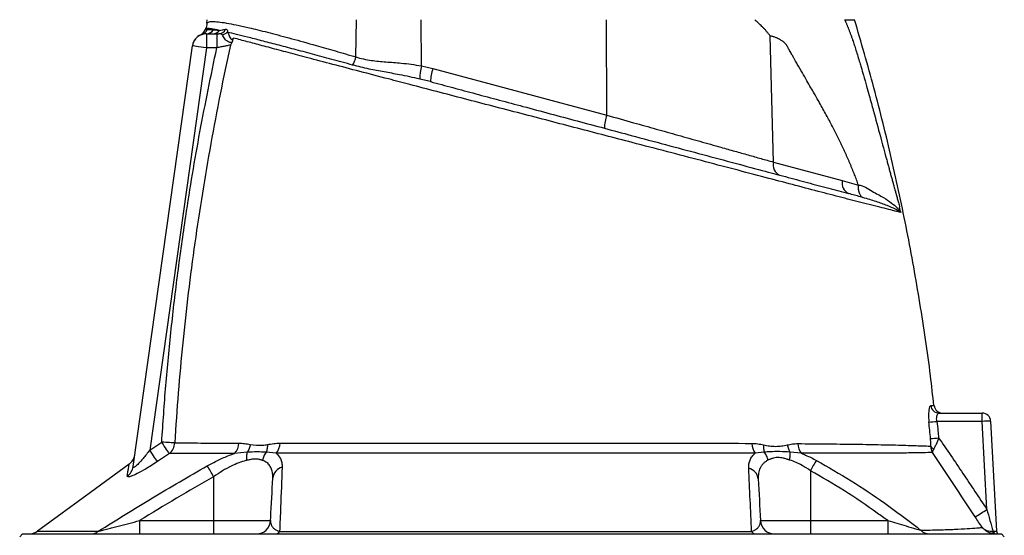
# Model space of a CAD drawing. Header units: millimetres. Extents: x 1695 to 3133, y 654 to 4111.
# Tile 4 of 5: x 2064 to 2764, y 3222 to 3589. Entities that reach past the tile are written whole.
import ezdxf

# ---------------------------------------------------------------- set-up
doc = ezdxf.new("R2010")
doc.units = ezdxf.units.MM
doc.header["$LTSCALE"] = 2

msp = doc.modelspace()

# ---------------------------------------------------------------- linework, layer by layer
at = {"color": 7, "linetype": 'Continuous', "lineweight": 25}
for p, q in [((2197.06, 3586.63), (2197.15, 3589.2)), ((2303.01, 3562.66), (2303.5, 3589.2)), ((2349.5, 3556.26), (2349.4, 3589.2)), ((2481.32, 3521.27), (2481.11, 3589.2)), ((2192.7, 3578.47), (2192.71, 3578.47)), ((2196.2, 3583.08), (2196.1, 3582.8)), ((2196.64, 3579.2), (2204.05, 3579.2)), ((2196.64, 3579.2), (2196.64, 3569.2)), ((2204.05, 3579.2), (2204.05, 3569.2)), ((2599.75, 3487.88), (2597.54, 3577.56)), ((2144.65, 3271.12), (2186.74, 3570.59)), ((2196.64, 3569.2), (2156.39, 3282.8)), ((2204.05, 3569.2), (2196.64, 3569.2)), ((2349.5, 3556.26), (2357.72, 3554.39)), ((2357.72, 3554.39), (2481.32, 3521.27)), ((2356, 3545.08), (2348.45, 3546.97)), ((2599.75, 3487.88), (2648.79, 3474.74)), ((2648.79, 3474.74), (2660.23, 3471.44)), ((2717.53, 3309.2), (2748.25, 3309.2)), ((2748.25, 3303.3), (2748.25, 3309.2)), ((2748.25, 3303.3), (2716.08, 3303.3)), ((2751.54, 3240.63), (2748.25, 3303.3)), ((2754.25, 3303.51), (2758.36, 3225.09)), ((2156.39, 3282.8), (2164.92, 3288.52)), ((2170.34, 3280.41), (2161.84, 3274.69)), ((2225.71, 3281.36), (2216.72, 3280.51)), ((2246.35, 3280.56), (2239.1, 3281.37)), ((2593.33, 3281.36), (2586.72, 3280.58)), ((2619.6, 3280.56), (2611.67, 3281.38)), ((2141.82, 3272.76), (2141.82, 3272.77)), ((2201.82, 3263.91), (2201.82, 3232.67)), ((2626.08, 3268.21), (2626.08, 3232.67)), ((2149.23, 3232.67), (2149.23, 3223.2)), ((2149.23, 3232.67), (2201.82, 3232.67)), ((2201.82, 3232.67), (2242.31, 3232.67)), ((2201.82, 3232.67), (2201.82, 3223.2)), ((2590.58, 3232.67), (2626.08, 3232.67)), ((2626.08, 3232.67), (2626.08, 3223.2)), ((2626.08, 3232.67), (2681.06, 3232.67)), ((2681.06, 3232.67), (2681.06, 3223.2)), ((2065.95, 3223.2), (2063.95, 3221.2)), ((2065.95, 3223.2), (2413.95, 3223.2)), ((2413.95, 3223.2), (2761.95, 3223.2)), ((2755.92, 3225.13), (2756.39, 3225.1)), ((2763.95, 3221.2), (2761.95, 3223.2))]:
    msp.add_line(p, q, dxfattribs=at)
at = {"color": 7, "linetype": 'Continuous', "lineweight": 25, "flags": 128}
for points in [[(2196.64, 3569.2), (2194.71, 3569.47), (2192.85, 3569.73), (2191.14, 3569.97), (2189.64, 3570.18), (2188.41, 3570.35), (2187.49, 3570.48), (2186.93, 3570.56), (2186.74, 3570.59)], [(2174.17, 3287.95), (2173.51, 3287.99), (2172.67, 3288.04), (2171.65, 3288.11), (2170.49, 3288.18), (2169.21, 3288.26), (2167.84, 3288.34), (2166.4, 3288.43), (2164.92, 3288.52)], [(2170.34, 3280.41), (2170.06, 3280.83), (2169.63, 3281.47), (2169.07, 3282.31), (2168.39, 3283.32), (2167.62, 3284.49), (2166.76, 3285.77), (2165.86, 3287.12), (2164.92, 3288.52)], [(2161.84, 3274.69), (2161.57, 3275.1), (2161.14, 3275.74), (2160.58, 3276.57), (2159.89, 3277.59), (2159.11, 3278.75), (2158.25, 3280.03), (2157.33, 3281.4), (2156.39, 3282.8)], [(2141.78, 3272.83), (2114.39, 3252.79), (2076.68, 3225.19)], [(2756.97, 3223.22), (2756.75, 3223.27), (2756.55, 3223.39), (2756.37, 3223.57), (2756.21, 3223.81), (2756.08, 3224.09), (2755.99, 3224.41), (2755.94, 3224.76), (2755.92, 3225.13)]]:
    msp.add_lwpolyline(points, dxfattribs=at)
at = {"color": 7, "linetype": 'Continuous', "lineweight": 25}
for centre, radius, start, end in [((2196.64, 3569.2), 10, 90, 172), ((2196.66, 3569.3), 10, 113.30232, 172.00431), ((2190.17, 3583.93), 6, 294.85551, 342.09009), ((2191.84, 3584.37), 5.92, 287.60626, 338.24471), ((2201.57, 3580.25), 5.98, 155.14776, 162.05381), ((2196.61, 3584.98), 5.78, 270.32545, 329.61721), ((2201.41, 3584.74), 5.54, 270.49157, 324.69298), ((2205.33, 3584.71), 5.52, 270.99602, 335.12511), ((2207.03, 3584.87), 6.4, 276.74533, 314.21217), ((2285.66, 3566.36), 17.74, 327.71768, 347.96281), ((2392.81, 3546.68), 44.36, 167.53893, 179.62461), ((2387.38, 3544.1), 31.39, 160.87771, 178.2221), ((2510.98, 3510.98), 31.39, 160.87794, 178.22188), ((2607.59, 3485.91), 8.09, 165.92787, 245.23304), ((2656.64, 3472.77), 8.09, 165.92845, 245.2319), ((2717.58, 3315.13), 5.94, 185.91296, 269.575), ((2720.04, 3315.2), 6, 186.53624, 269.25302), ((2748.25, 3303.2), 6, 3, 90), ((2700.26, 3446.07), 143.64, 274.01943, 276.32421), ((2754.25, 3217.48), 86.04, 90.00302, 93.9965), ((2702.39, 3434.64), 143.85, 273.6348, 275.93602), ((2163.96, 3288.38), 10.21, 308.65992, 357.58745), ((2208.82, 3288.23), 11.04, 315.67849, 358.02194), ((2237.08, 3288.11), 11.95, 320.82829, 358.50954), ((2597.3, 3287.92), 12.87, 181.23511, 214.75689), ((2629.17, 3287.85), 12.03, 181.80959, 217.28087), ((2715.81, 3287.84), 4.67, 207.52777, 243.73984), ((2135.93, 3280.94), 10, 305.83552, 351.61552), ((2135.08, 3272.48), 9.67, 303.41568, 351.85881), ((2045.61, 3176.56), 178.97, 29.21684, 32.0629), ((2252.64, 3262.13), 8.78, 103.94357, 174.61345), ((2580.37, 3261.42), 8.71, 5.76371, 77.56523), ((2808.72, 3167.36), 208.63, 148.77073, 151.09401), ((2627.82, 3425.27), 222.26, 301.29278, 303.82537), ((2232.33, 3233.2), 10, 270, 357), ((2600.57, 3233.2), 10, 183, 270), ((2070.68, 3233.2), 10, 270, 306.87038), ((2114.7, 3231.18), 7.98, 270.4381, 309.92069), ((2245.63, 3226.76), 3.58, 275.07408, 329.73804), ((2587.45, 3226.89), 3.71, 211.01424, 265.23414), ((2710.5, 3231.15), 7.96, 222.09836, 269.18656), ((2758.12, 3224.89), 1.74, 173.08899, 257.32613), ((2760.35, 3225.2), 2, 183, 270)]:
    msp.add_arc(centre, radius, start, end, dxfattribs=at)
msp.add_ellipse((2752.34, 3225.2), major_axis=(6.01, -0.1), ratio=0.005781, start_param=5.451423, end_param=6.283589, dxfattribs=at)
for points, knots in [([(2197.06, 3586.63), (2197.04, 3585.96), (2196.95, 3585.3), (2196.64, 3584), (2196.42, 3583.36), (2196.14, 3582.76)], [0, 0, 0, 0, 0.5, 0.5, 1, 1, 1, 1]), ([(2197.06, 3586.63), (2197.47, 3587.04), (2198.28, 3587.85), (2201.63, 3587.99), (2206.34, 3587.58), (2212.34, 3586.61), (2219.67, 3585.14), (2229.26, 3582.96), (2241.63, 3579.88), (2257.11, 3575.77), (2272.91, 3571.37), (2288.29, 3566.97), (2298.1, 3564.1), (2303.01, 3562.66)], [0, 0, 0, 0, 0.090278, 0.180564, 0.262436, 0.344603, 0.426779, 0.508664, 0.618226, 0.728124, 0.837711, 0.918854, 1, 1, 1, 1]), ([(2597.54, 3577.56), (2597.34, 3577.83), (2596.94, 3578.37), (2596.33, 3579.16), (2595.7, 3579.95), (2595.06, 3580.73), (2594.39, 3581.49), (2593.72, 3582.25), (2593.02, 3582.99), (2592.32, 3583.71), (2591.46, 3584.56), (2590.27, 3585.69), (2588.56, 3587.29), (2587.23, 3588.51), (2586.48, 3589.2)], [0, 0, 0, 0, 0.061077, 0.12251, 0.184317, 0.246519, 0.309134, 0.372181, 0.435678, 0.499644, 0.56001, 0.663535, 0.810207, 1, 1, 1, 1]), ([(2650.44, 3589.2), (2650.55, 3588.95), (2650.78, 3588.45), (2651.13, 3587.68), (2651.48, 3586.89), (2651.82, 3586.07), (2652.17, 3585.24), (2652.52, 3584.39), (2652.88, 3583.51), (2653.23, 3582.61), (2653.59, 3581.7), (2653.94, 3580.76), (2654.3, 3579.8), (2654.66, 3578.81), (2655.02, 3577.81), (2655.39, 3576.79), (2655.75, 3575.74), (2656.39, 3573.9), (2657.31, 3571.14), (2658.54, 3567.31), (2659.85, 3563.1), (2661.08, 3559.05), (2662.4, 3554.54), (2664.02, 3548.94), (2665.92, 3542.24), (2667.8, 3535.49), (2669.38, 3529.78), (2672.04, 3520.04), (2675.6, 3506.89), (2678.98, 3494.37), (2680.96, 3487.1), (2681.77, 3484.12), (2682.57, 3481.21), (2683.34, 3478.37), (2684.1, 3475.61), (2684.69, 3473.47), (2685.15, 3471.81), (2685.52, 3470.5), (2685.98, 3468.86), (2686.53, 3466.88), (2687.17, 3464.56), (2687.89, 3461.91), (2688.69, 3458.92), (2689.25, 3456.81), (2689.54, 3455.71)], [0, 0, 0, 0, 0.006505, 0.013097, 0.01978, 0.026557, 0.033431, 0.040405, 0.047482, 0.054664, 0.061955, 0.069357, 0.076872, 0.084502, 0.092251, 0.100119, 0.108109, 0.116224, 0.142061, 0.170607, 0.201889, 0.23593, 0.260358, 0.301454, 0.35921, 0.407807, 0.449606, 0.484611, 0.621537, 0.738683, 0.761365, 0.783575, 0.805315, 0.826589, 0.847401, 0.867756, 0.87521, 0.885269, 0.89793, 0.913186, 0.931031, 0.951456, 0.974449, 1, 1, 1, 1]), ([(2650.44, 3589.2), (2651.58, 3589.2), (2654.31, 3589.2), (2656.67, 3589.2), (2657.81, 3589.2), (2657.5, 3589.2), (2657.49, 3589.2)], [0, 0, 0, 0, 0.261476, 0.62623, 0.988256, 1, 1, 1, 1]), ([(2713.87, 3314.49), (2713.11, 3321.59), (2710.47, 3346.01), (2704.17, 3387.52), (2695.03, 3438.95), (2684.07, 3490.03), (2671.74, 3540.19), (2662.18, 3573.05), (2657.49, 3589.2)], [0, 0, 0, 0, 0.076362, 0.262361, 0.448337, 0.634339, 0.820417, 1, 1, 1, 1]), ([(2205.94, 3581.54), (2203.91, 3581.95), (2200.11, 3582.73), (2196.96, 3583.13), (2196.41, 3582.88), (2196.14, 3582.76)], [0, 0, 0, 0, 0.362554, 0.679851, 1, 1, 1, 1]), ([(2197.33, 3582.18), (2197.35, 3582.18), (2197.85, 3582.21), (2199.06, 3582.27), (2200.75, 3582.13), (2201.59, 3582.05)], [0, 0, 0, 0, 0.022047, 0.510234, 1, 1, 1, 1]), ([(2201.59, 3582.05), (2201.87, 3582.02), (2203.12, 3581.87), (2204.7, 3581.68), (2205.94, 3581.54)], [0, 0, 0, 0, 0.2181, 1, 1, 1, 1]), ([(2207.79, 3578.51), (2207.35, 3578.75), (2206.64, 3579.14), (2205.76, 3579.18), (2205.43, 3579.2)], [0, 0, 0, 0, 0.623883, 1, 1, 1, 1]), ([(2205.94, 3581.54), (2206.56, 3581.65), (2207.97, 3581.9), (2209.49, 3582.22), (2210.34, 3582.39)], [0, 0, 0, 0, 0.442034, 1, 1, 1, 1]), ([(2214.93, 3572.99), (2214.88, 3572.97), (2214.66, 3572.89), (2214.19, 3572.86), (2213.41, 3573), (2212.07, 3573.47), (2209.83, 3574.94), (2208.75, 3577.37), (2208.02, 3578.24), (2207.79, 3578.51)], [0, 0, 0, 0, 0.032403, 0.128506, 0.218862, 0.330029, 0.564223, 0.861686, 1, 1, 1, 1]), ([(2210.34, 3582.39), (2210.64, 3582.39), (2211.26, 3582.39), (2211.7, 3581.5), (2211.56, 3580.66), (2211.5, 3580.28)], [0, 0, 0, 0, 0.3508572, 0.7103422, 1, 1, 1, 1]), ([(2211.5, 3580.28), (2211.72, 3580.03), (2212.32, 3579.3), (2212.88, 3577.53), (2213.76, 3575.87), (2214.32, 3575.33), (2214.64, 3575.17), (2214.93, 3575.16), (2215.28, 3575.34), (2215.61, 3575.7), (2215.87, 3576.02), (2215.97, 3576.13)], [0, 0, 0, 0, 0.186727, 0.521089, 0.69493, 0.756774, 0.801445, 0.846209, 0.891296, 0.961906, 1, 1, 1, 1]), ([(2300.66, 3556.89), (2295.71, 3558.24), (2285.78, 3560.95), (2271.9, 3564.7), (2258.86, 3568.19), (2246.73, 3571.4), (2235.63, 3574.3), (2226.05, 3576.74), (2217.91, 3578.77), (2213.64, 3579.78), (2211.5, 3580.28)], [0, 0, 0, 0, 0.126402, 0.253585, 0.380306, 0.507024, 0.637271, 0.767516, 0.883416, 1, 1, 1, 1]), ([(2660.23, 3471.44), (2660.01, 3472.05), (2659.56, 3473.29), (2658.88, 3475.15), (2658.18, 3477.02), (2657.46, 3478.89), (2656.72, 3480.78), (2655.96, 3482.68), (2655.18, 3484.58), (2654.38, 3486.5), (2653.56, 3488.42), (2652.72, 3490.36), (2651.86, 3492.3), (2650.99, 3494.26), (2650.09, 3496.22), (2648.33, 3500), (2645.58, 3505.7), (2641.64, 3513.43), (2637.3, 3521.59), (2633.7, 3528.12), (2630.87, 3533.13), (2628.82, 3536.72), (2626.37, 3540.98), (2623.51, 3545.92), (2620.26, 3551.53), (2617.69, 3555.95), (2615.9, 3559.04), (2615, 3560.63), (2614, 3562.42), (2613.02, 3564.21), (2612.12, 3565.86), (2611.34, 3567.25), (2610.64, 3568.48), (2610.02, 3569.54), (2609.49, 3570.43), (2609.03, 3571.15), (2608.66, 3571.71), (2608.32, 3572.14), (2607.98, 3572.5), (2607.58, 3572.88), (2607.12, 3573.26), (2606.61, 3573.65), (2606.04, 3574.04), (2605.41, 3574.44), (2604.73, 3574.85), (2603.99, 3575.27), (2603.15, 3575.71), (2602.23, 3576.16), (2601.26, 3576.58), (2600.31, 3576.92), (2599.37, 3577.2), (2598.45, 3577.42), (2597.84, 3577.51), (2597.54, 3577.56)], [0, 0, 0, 0, 0.014704, 0.029556, 0.044557, 0.05971, 0.075015, 0.090474, 0.106088, 0.121858, 0.137786, 0.153872, 0.170118, 0.186525, 0.203094, 0.219826, 0.282441, 0.349841, 0.422063, 0.499138, 0.525545, 0.558172, 0.597019, 0.642087, 0.693376, 0.750886, 0.763599, 0.778025, 0.794165, 0.81202, 0.825981, 0.838522, 0.849644, 0.859348, 0.867636, 0.874512, 0.879981, 0.883799, 0.888088, 0.892873, 0.89817, 0.903991, 0.910347, 0.917245, 0.92469, 0.932686, 0.941238, 0.951698, 0.961868, 0.971763, 0.981404, 0.990809, 1, 1, 1, 1]), ([(2213.76, 3571.13), (2208.68, 3547.82), (2204.02, 3524.43), (2197.69, 3489.23), (2195.69, 3477.48), (2191.91, 3453.93), (2190.14, 3442.13), (2185.15, 3406.7), (2182.29, 3383.02), (2177.51, 3335.55), (2175.59, 3311.77), (2174.17, 3287.95)], [0, 0, 0, 0, 0.25, 0.25, 0.375, 0.375, 0.5, 0.5, 0.75, 0.75, 1, 1, 1, 1]), ([(2213.76, 3571.13), (2213.32, 3571.04), (2212.74, 3570.92), (2211.71, 3570.72), (2211.34, 3570.64), (2210.56, 3570.49), (2210.14, 3570.4), (2208.86, 3570.15), (2207.95, 3569.97), (2206.03, 3569.59), (2205.04, 3569.39), (2204.05, 3569.2)], [0, 0, 0, 0, 0.25, 0.25, 0.375, 0.375, 0.5, 0.5, 0.75, 0.75, 1, 1, 1, 1]), ([(2214.93, 3572.99), (2215.06, 3573.18), (2215.18, 3573.4), (2215.4, 3573.89), (2215.5, 3574.16), (2215.75, 3574.98), (2215.87, 3575.56), (2215.97, 3576.13)], [0, 0, 0, 0, 0.25, 0.25, 0.5, 0.5, 1, 1, 1, 1]), ([(2690.49, 3451.99), (2689.75, 3452.17), (2688.26, 3452.54), (2684.38, 3453.5), (2679.01, 3454.84), (2671.95, 3456.6), (2662.05, 3459.09), (2648.72, 3462.51), (2631.75, 3466.96), (2613.45, 3471.79), (2593.55, 3477.03), (2572.02, 3482.69), (2548.77, 3488.81), (2524.56, 3495.17), (2501.63, 3501.17), (2480.19, 3506.76), (2460.47, 3511.91), (2440.48, 3517.13), (2420.34, 3522.38), (2400.2, 3527.64), (2380.17, 3532.86), (2360.44, 3538.02), (2342.38, 3542.74), (2324.06, 3547.54), (2305.62, 3552.37), (2286.4, 3557.43), (2269.42, 3561.91), (2254.68, 3565.81), (2242, 3569.18), (2230.67, 3572.2), (2222.08, 3574.49), (2217.61, 3575.69), (2215.97, 3576.13)], [0, 0, 0, 0, 0.019713, 0.039426, 0.06504, 0.088903, 0.112771, 0.153073, 0.19351, 0.23401, 0.274399, 0.318586, 0.362901, 0.407199, 0.451363, 0.4844, 0.517552, 0.550695, 0.583721, 0.616826, 0.650054, 0.683285, 0.716393, 0.743279, 0.78062, 0.81805, 0.855382, 0.886879, 0.918501, 0.950118, 0.981608, 1, 1, 1, 1]), ([(2164.92, 3288.52), (2165.84, 3301.94), (2167.66, 3328.79), (2171.55, 3369), (2176.27, 3409.15), (2182.85, 3455.98), (2191.71, 3509.43), (2199.94, 3549.27), (2204.05, 3569.2)], [0, 0, 0, 0, 0.142302, 0.284605, 0.427191, 0.569776, 0.784782, 1, 1, 1, 1]), ([(2348.45, 3546.97), (2343.61, 3548.01), (2335.01, 3549.86), (2322.97, 3552.01), (2311.7, 3554.11), (2304.52, 3555.92), (2300.66, 3556.89)], [0, 0, 0, 0, 0.288326, 0.512009, 0.737439, 1, 1, 1, 1]), ([(2303.01, 3562.66), (2304.76, 3562.16), (2308.27, 3561.14), (2315.32, 3559.94), (2324.29, 3559.12), (2333.89, 3558.44), (2342.38, 3557.55), (2347.12, 3556.69), (2349.5, 3556.26)], [0, 0, 0, 0, 0.128243, 0.257986, 0.479605, 0.706237, 0.852295, 1, 1, 1, 1]), ([(2356, 3545.08), (2361.3, 3543.66), (2371.89, 3540.82), (2388.25, 3536.44), (2404.89, 3531.98), (2422.57, 3527.24), (2441.08, 3522.28), (2460.48, 3517.08), (2479.78, 3511.91), (2500.84, 3506.27), (2523.21, 3500.27), (2546.89, 3493.93), (2569.91, 3487.76), (2590.43, 3482.26), (2608.46, 3477.43), (2624.24, 3473.2), (2639.32, 3469.16), (2648.6, 3466.67), (2653.25, 3465.43)], [0, 0, 0, 0, 0.049163, 0.098327, 0.148545, 0.198762, 0.256365, 0.313971, 0.373236, 0.432505, 0.510301, 0.588127, 0.667778, 0.747427, 0.810116, 0.872806, 0.936405, 1, 1, 1, 1]), ([(2481.32, 3521.27), (2487.71, 3519.46), (2499.51, 3516.14), (2516.41, 3511.37), (2532.15, 3506.93), (2547.58, 3502.59), (2560.99, 3498.8), (2572.36, 3495.6), (2581.9, 3492.91), (2591.1, 3490.32), (2596.86, 3488.69), (2599.75, 3487.88)], [0, 0, 0, 0, 0.146285, 0.269867, 0.393449, 0.520648, 0.647844, 0.735225, 0.822605, 0.911303, 1, 1, 1, 1]), ([(2663.38, 3462.63), (2662.77, 3462.8), (2659.49, 3463.75), (2656.05, 3464.68), (2653.25, 3465.43)], [0, 0, 0, 0, 0.186591, 1, 1, 1, 1]), ([(2660.23, 3471.44), (2660.09, 3470.47), (2660.06, 3469.52), (2660.21, 3467.69), (2660.4, 3466.83), (2660.95, 3465.27), (2661.33, 3464.58), (2662.24, 3463.42), (2662.78, 3462.95), (2663.38, 3462.63)], [0, 0, 0, 0, 0.25, 0.25, 0.5, 0.5, 0.75, 0.75, 1, 1, 1, 1]), ([(2660.23, 3471.44), (2660.23, 3471.44), (2663.9, 3471.44), (2670.01, 3466.51), (2677.93, 3463.06), (2683.77, 3458.91), (2687.73, 3455.5), (2689.63, 3453.26), (2690.35, 3452.2), (2690.42, 3452.09), (2690.46, 3452.04), (2690.48, 3452.01), (2690.48, 3452), (2690.49, 3451.99), (2690.49, 3451.99), (2690.49, 3451.99), (2690.49, 3451.99)], [0, 0, 0, 0, 0.000002, 0.231557, 0.462978, 0.648909, 0.834815, 0.981819, 0.99129, 0.996027, 0.998397, 0.999589, 0.999894, 0.99996, 0.999994, 1, 1, 1, 1]), ([(2690.49, 3451.99), (2690.48, 3451.99), (2690.48, 3451.99), (2690.48, 3452), (2690.48, 3452), (2690.47, 3452), (2690.47, 3452.01), (2690.46, 3452.01), (2690.45, 3452.02), (2690.43, 3452.04), (2690.41, 3452.05), (2690.37, 3452.08), (2690.33, 3452.11), (2690.24, 3452.17), (2690.18, 3452.22), (2689.98, 3452.36), (2689.85, 3452.45), (2689.42, 3452.73), (2689.11, 3452.92), (2688.13, 3453.5), (2687.38, 3453.9), (2684.88, 3455.14), (2682.89, 3456), (2679.41, 3457.36), (2678.17, 3457.82), (2675.57, 3458.76), (2674.19, 3459.23), (2669.88, 3460.67), (2666.75, 3461.64), (2663.38, 3462.63)], [0, 0, 0, 0, 0.000488, 0.000488, 0.000977, 0.000977, 0.001953, 0.001953, 0.003906, 0.003906, 0.007812, 0.007812, 0.015625, 0.015625, 0.03125, 0.03125, 0.0625, 0.0625, 0.125, 0.125, 0.25, 0.25, 0.5, 0.5, 0.625, 0.625, 0.75, 0.75, 1, 1, 1, 1]), ([(2711.67, 3314.52), (2711.5, 3314.45), (2711.09, 3314.29), (2710.54, 3312.77), (2710.14, 3310.11), (2710.02, 3306.65), (2710.23, 3304.07), (2710.33, 3302.78)], [0, 0, 0, 0, 0.157293, 0.368237, 0.576823, 0.78759, 1, 1, 1, 1]), ([(2716.08, 3303.3), (2715.98, 3303.95), (2715.78, 3305.25), (2715.92, 3307), (2716.35, 3308.33), (2716.93, 3309.08), (2717.35, 3309.16), (2717.53, 3309.2)], [0, 0, 0, 0, 0.205559, 0.410341, 0.618536, 0.835526, 1, 1, 1, 1]), ([(2716.08, 3303.3), (2716.31, 3301.09), (2716.71, 3297.18), (2717.1, 3293.26), (2717.26, 3291.56)], [0, 0, 0, 0, 0.565143, 1, 1, 1, 1]), ([(2711.67, 3285.68), (2711.67, 3285.69), (2711.71, 3286.11), (2711.77, 3287.84), (2711.62, 3289.72), (2711.51, 3291.07)], [0, 0, 0, 0, 0.001631, 0.283214, 1, 1, 1, 1]), ([(2717.26, 3291.56), (2716.66, 3289.96), (2715.89, 3287.93), (2714.68, 3285.31), (2714.12, 3284.33), (2713.74, 3283.65)], [0, 0, 0, 0, 0.533996, 0.67845, 1, 1, 1, 1]), ([(2717.26, 3291.56), (2723.1, 3283.15), (2728.85, 3274.69), (2740.27, 3257.71), (2745.92, 3249.18), (2751.54, 3240.63)], [0, 0, 0, 0, 0.5, 0.5, 1, 1, 1, 1]), ([(2174.17, 3287.95), (2176.58, 3287.94), (2181.39, 3287.93), (2190.18, 3287.91), (2200.12, 3287.89), (2210.1, 3287.86), (2217, 3287.85), (2219.85, 3287.84)], [0, 0, 0, 0, 0.210018, 0.420042, 0.634609, 0.849179, 1, 1, 1, 1]), ([(2219.85, 3287.84), (2221.17, 3287.78), (2223.8, 3287.64), (2226.48, 3287.1), (2227.83, 3286.82)], [0, 0, 0, 0, 0.498464, 1, 1, 1, 1]), ([(2227.83, 3286.82), (2227.68, 3285.83), (2227.41, 3284.84), (2226.7, 3282.99), (2226.24, 3282.13), (2225.71, 3281.36)], [0, 0, 0, 0, 0.5, 0.5, 1, 1, 1, 1]), ([(2227.83, 3286.82), (2230.76, 3286.47), (2234.74, 3285.99), (2238.96, 3286.64), (2240.08, 3286.81)], [0, 0, 0, 0, 0.735158, 1, 1, 1, 1]), ([(2240.08, 3286.81), (2240.12, 3285.82), (2240.05, 3284.84), (2239.72, 3283), (2239.45, 3282.13), (2239.1, 3281.37)], [0, 0, 0, 0, 0.5, 0.5, 1, 1, 1, 1]), ([(2240.08, 3286.81), (2241.55, 3287.06), (2243.02, 3287.32), (2246, 3287.69), (2247.51, 3287.8), (2249.03, 3287.8)], [0, 0, 0, 0, 0.5, 0.5, 1, 1, 1, 1]), ([(2249.03, 3287.8), (2260.81, 3287.78), (2273.24, 3287.77), (2292.83, 3287.75), (2299.52, 3287.74), (2309.8, 3287.74), (2313.26, 3287.73), (2318.52, 3287.73), (2320.28, 3287.73), (2323.83, 3287.73), (2325.62, 3287.73), (2334.57, 3287.72), (2341.78, 3287.72), (2356.34, 3287.72), (2363.67, 3287.72), (2378.46, 3287.71), (2385.91, 3287.71), (2397.17, 3287.71), (2400.94, 3287.71), (2406.62, 3287.71), (2408.51, 3287.71), (2412.31, 3287.71), (2414.22, 3287.71), (2423.71, 3287.71), (2431.25, 3287.71), (2446.21, 3287.72), (2453.64, 3287.71), (2468.39, 3287.72), (2475.71, 3287.72), (2486.61, 3287.72), (2490.23, 3287.72), (2497.44, 3287.72), (2501.04, 3287.73), (2508.14, 3287.73), (2511.65, 3287.73), (2518.6, 3287.74), (2522.04, 3287.74), (2532.31, 3287.74), (2539.06, 3287.74), (2559.01, 3287.72), (2571.92, 3287.69), (2584.43, 3287.64)], [0, 0, 0, 0, 0.125, 0.125, 0.1875, 0.1875, 0.21875, 0.21875, 0.234375, 0.234375, 0.25, 0.25, 0.3125, 0.3125, 0.375, 0.375, 0.4375, 0.4375, 0.46875, 0.46875, 0.484375, 0.484375, 0.5, 0.5, 0.5625, 0.5625, 0.625, 0.625, 0.6875, 0.6875, 0.71875, 0.71875, 0.75, 0.75, 0.78125, 0.78125, 0.8125, 0.8125, 0.875, 0.875, 1, 1, 1, 1]), ([(2584.43, 3287.64), (2585.85, 3287.64), (2587.26, 3287.53), (2590.06, 3287.16), (2591.45, 3286.89), (2592.84, 3286.57)], [0, 0, 0, 0, 0.5, 0.5, 1, 1, 1, 1]), ([(2592.84, 3286.57), (2592.76, 3285.62), (2592.76, 3284.69), (2592.92, 3282.93), (2593.09, 3282.1), (2593.33, 3281.36)], [0, 0, 0, 0, 0.5, 0.5, 1, 1, 1, 1]), ([(2592.84, 3286.57), (2594.27, 3286.25), (2595.7, 3285.99), (2598.55, 3285.64), (2599.96, 3285.54), (2602.78, 3285.52), (2604.18, 3285.61), (2606.92, 3285.95), (2608.28, 3286.19), (2609.62, 3286.51)], [0, 0, 0, 0, 0.25, 0.25, 0.5, 0.5, 0.75, 0.75, 1, 1, 1, 1]), ([(2609.62, 3286.51), (2610.87, 3286.8), (2612.12, 3287.05), (2614.62, 3287.39), (2615.88, 3287.48), (2617.15, 3287.47)], [0, 0, 0, 0, 0.5, 0.5, 1, 1, 1, 1]), ([(2609.62, 3286.51), (2609.8, 3285.58), (2610.07, 3284.66), (2610.77, 3282.93), (2611.19, 3282.11), (2611.67, 3281.38)], [0, 0, 0, 0, 0.5, 0.5, 1, 1, 1, 1]), ([(2617.15, 3287.47), (2624.01, 3287.42), (2637.74, 3287.31), (2656.79, 3287.08), (2674.54, 3286.77), (2687.87, 3286.48), (2697.19, 3286.19), (2702.92, 3285.98), (2707.89, 3285.82), (2710.41, 3285.73), (2711.67, 3285.68)], [0, 0, 0, 0, 0.171013, 0.342029, 0.516456, 0.690886, 0.767298, 0.843692, 0.921851, 1, 1, 1, 1]), ([(2711.67, 3285.68), (2711.67, 3284.86), (2711.77, 3284.05), (2712.06, 3282.9), (2712.17, 3282.52), (2712.45, 3281.8), (2712.61, 3281.44), (2712.79, 3281.1)], [0, 0, 0, 0, 0.5, 0.5, 0.75, 0.75, 1, 1, 1, 1]), ([(2713.74, 3283.65), (2713.5, 3283.22), (2713.03, 3282.37), (2712.82, 3281.58), (2712.79, 3281.19), (2712.79, 3281.1), (2712.79, 3281.1)], [0, 0, 0, 0, 0.438658, 0.865647, 0.99442, 1, 1, 1, 1]), ([(2156.39, 3282.8), (2154.84, 3280.81), (2152.23, 3277.44), (2148.73, 3273.53), (2146.55, 3271.44), (2145.42, 3270.66), (2144.85, 3270.47), (2144.62, 3270.66), (2144.64, 3270.99), (2144.65, 3271.12)], [0, 0, 0, 0, 0.338114, 0.570997, 0.733613, 0.816571, 0.877083, 0.954875, 1, 1, 1, 1]), ([(2216.72, 3280.51), (2213.83, 3280.51), (2206.91, 3280.5), (2196.91, 3280.47), (2186.86, 3280.45), (2177.84, 3280.43), (2172.84, 3280.41), (2170.34, 3280.41)], [0, 0, 0, 0, 0.150785, 0.36084, 0.570892, 0.785449, 1, 1, 1, 1]), ([(2197.29, 3271.56), (2199.84, 3272.95), (2205.02, 3275.75), (2211.59, 3278.66), (2215.48, 3280.07), (2216.72, 3280.51)], [0, 0, 0, 0, 0.399788, 0.809414, 1, 1, 1, 1]), ([(2225.71, 3281.36), (2225.44, 3280.54), (2225.26, 3279.62), (2225.1, 3277.64), (2225.12, 3276.59), (2225.23, 3275.53)], [0, 0, 0, 0, 0.5, 0.5, 1, 1, 1, 1]), ([(2236.63, 3275.51), (2236.46, 3275.57), (2236.12, 3275.69), (2235.62, 3275.84), (2235.14, 3275.97), (2234.67, 3276.09), (2233.93, 3276.25), (2232.89, 3276.4), (2231.5, 3276.48), (2230.03, 3276.41), (2228.69, 3276.24), (2227.49, 3276.02), (2226.41, 3275.8), (2225.64, 3275.62), (2225.23, 3275.53)], [0, 0, 0, 0, 0.056649, 0.109936, 0.159864, 0.206441, 0.249676, 0.377422, 0.499016, 0.621386, 0.749674, 0.82396, 0.907391, 1, 1, 1, 1]), ([(2239.1, 3281.37), (2237.01, 3281.46), (2232.81, 3281.64), (2228.08, 3281.45), (2225.71, 3281.36)], [0, 0, 0, 0, 0.497982, 1, 1, 1, 1]), ([(2239.1, 3281.37), (2238.45, 3280.55), (2237.9, 3279.63), (2237.06, 3277.64), (2236.77, 3276.58), (2236.63, 3275.51)], [0, 0, 0, 0, 0.5, 0.5, 1, 1, 1, 1]), ([(2586.72, 3280.58), (2579.92, 3280.58), (2566.3, 3280.59), (2544.86, 3280.6), (2522.7, 3280.62), (2500.58, 3280.63), (2478.58, 3280.63), (2456.87, 3280.64), (2434.86, 3280.64), (2412.59, 3280.64), (2390.18, 3280.63), (2367.8, 3280.63), (2345.76, 3280.63), (2324.24, 3280.62), (2303.39, 3280.61), (2283.34, 3280.6), (2264.13, 3280.58), (2252.27, 3280.57), (2246.35, 3280.56)], [0, 0, 0, 0, 0.0669089, 0.1339666, 0.2009692, 0.2678027, 0.3279914, 0.3883953, 0.4487901, 0.5089666, 0.5702386, 0.6317399, 0.6932496, 0.7545331, 0.8157902, 0.8772669, 0.9387433, 1, 1, 1, 1]), ([(2246.35, 3280.56), (2247.46, 3279.41), (2249.31, 3277.49), (2250.43, 3274), (2250.5, 3271.77), (2250.53, 3270.65)], [0, 0, 0, 0, 0.4256436, 0.7107386, 1, 1, 1, 1]), ([(2582.24, 3269.92), (2582.14, 3272.02), (2582.44, 3273.99), (2583.35, 3276.23), (2583.56, 3276.67), (2584.04, 3277.53), (2584.31, 3277.95), (2585.2, 3279.16), (2585.9, 3279.9), (2586.72, 3280.58)], [0, 0, 0, 0, 0.5, 0.5, 0.625, 0.625, 0.75, 0.75, 1, 1, 1, 1]), ([(2611.67, 3281.38), (2609.21, 3281.55), (2604.28, 3281.89), (2598.2, 3281.74), (2594.71, 3281.47), (2593.33, 3281.36)], [0, 0, 0, 0, 0.3738774, 0.7521107, 1, 1, 1, 1]), ([(2595.94, 3275.65), (2595.76, 3276.69), (2595.44, 3277.72), (2594.55, 3279.66), (2593.99, 3280.56), (2593.33, 3281.36)], [0, 0, 0, 0, 0.5, 0.5, 1, 1, 1, 1]), ([(2611.34, 3275.77), (2611.1, 3275.84), (2610.66, 3275.98), (2610.06, 3276.16), (2609.55, 3276.32), (2608.87, 3276.52), (2608.01, 3276.77), (2606.58, 3277.15), (2604.84, 3277.51), (2602.79, 3277.65), (2600.85, 3277.46), (2599.39, 3277.07), (2598.27, 3276.67), (2597.54, 3276.38), (2596.75, 3276.03), (2596.26, 3275.79), (2595.94, 3275.65)], [0, 0, 0, 0, 0.0397285, 0.0737555, 0.1020769, 0.1246898, 0.1908081, 0.2488422, 0.373224, 0.4985652, 0.6231775, 0.7486728, 0.8068595, 0.8742685, 0.9190782, 1, 1, 1, 1]), ([(2611.34, 3275.77), (2611.53, 3276.79), (2611.66, 3277.79), (2611.77, 3279.7), (2611.75, 3280.59), (2611.67, 3281.38)], [0, 0, 0, 0, 0.5, 0.5, 1, 1, 1, 1]), ([(2712.79, 3281.1), (2710.92, 3281.06), (2708.64, 3281.01), (2703.36, 3280.92), (2700.36, 3280.86), (2696.17, 3280.8), (2695.31, 3280.79), (2693.54, 3280.76), (2692.64, 3280.75), (2689.91, 3280.73), (2688.05, 3280.71), (2682.39, 3280.67), (2678.48, 3280.65), (2666.36, 3280.6), (2657.75, 3280.58), (2639.48, 3280.56), (2629.81, 3280.56), (2619.6, 3280.56)], [0, 0, 0, 0, 0.125, 0.125, 0.25, 0.25, 0.28125, 0.28125, 0.3125, 0.3125, 0.375, 0.375, 0.5, 0.5, 0.75, 0.75, 1, 1, 1, 1]), ([(2619.6, 3280.56), (2620.64, 3280.15), (2624.27, 3278.7), (2627.8, 3276.85), (2630.32, 3275.53)], [0, 0, 0, 0, 0.285476, 1, 1, 1, 1]), ([(2119.82, 3225.06), (2132.56, 3233.09), (2145.36, 3241.02), (2171.17, 3256.56), (2184.16, 3264.18), (2197.29, 3271.56)], [0, 0, 0, 0, 0.5, 0.5, 1, 1, 1, 1]), ([(2161.84, 3274.69), (2160.44, 3273.76), (2157.63, 3271.89), (2152.7, 3268.89), (2147.7, 3266.14), (2144.53, 3264.72), (2142.34, 3263.94), (2140.76, 3263.58), (2140.34, 3264.03), (2140.4, 3264.4), (2140.4, 3264.41)], [0, 0, 0, 0, 0.144788, 0.289421, 0.505799, 0.67724, 0.690524, 0.849379, 0.996362, 1, 1, 1, 1]), ([(2225.23, 3275.53), (2225.08, 3275.49), (2223.29, 3275.06), (2219.69, 3273.9), (2214.05, 3271.41), (2207.99, 3268.09), (2203.89, 3265.32), (2201.82, 3263.91)], [0, 0, 0, 0, 0.0202817, 0.2364461, 0.4598174, 0.7263001, 1, 1, 1, 1]), ([(2243.9, 3262.95), (2243.91, 3264.05), (2243.92, 3266.26), (2243.19, 3269.24), (2241.83, 3271.86), (2239.77, 3274.1), (2237.7, 3275.03), (2236.63, 3275.51)], [0, 0, 0, 0, 0.1980764, 0.3987366, 0.5927998, 0.7909522, 1, 1, 1, 1]), ([(2250.53, 3270.65), (2250.17, 3261.24), (2249.61, 3246.27), (2248.96, 3230.73), (2248.72, 3224.96)], [0, 0, 0, 0, 0.628663, 1, 1, 1, 1]), ([(2584.27, 3224.98), (2583.94, 3232.52), (2583.61, 3240.02), (2582.93, 3254.98), (2582.59, 3262.45), (2582.24, 3269.92)], [0, 0, 0, 0, 0.5, 0.5, 1, 1, 1, 1]), ([(2595.94, 3275.65), (2595.28, 3275.33), (2594.66, 3274.96), (2593.55, 3274.16), (2593.04, 3273.72), (2592.12, 3272.79), (2591.71, 3272.29), (2590.98, 3271.23), (2590.66, 3270.67), (2589.83, 3268.92), (2589.46, 3267.68), (2589.02, 3265.08), (2588.96, 3263.71), (2589.03, 3262.29)], [0, 0, 0, 0, 0.125, 0.125, 0.25, 0.25, 0.375, 0.375, 0.5, 0.5, 0.75, 0.75, 1, 1, 1, 1]), ([(2626.08, 3268.21), (2624.14, 3269.5), (2620.86, 3271.68), (2615.93, 3274.13), (2612.94, 3275.28), (2611.41, 3275.75), (2611.34, 3275.77)], [0, 0, 0, 0, 0.412003, 0.695599, 0.986213, 1, 1, 1, 1]), ([(2630.32, 3275.53), (2638.62, 3270.77), (2655.23, 3261.27), (2679.06, 3245.27), (2695.32, 3233.17), (2703.7, 3226.53), (2704.6, 3225.82)], [0, 0, 0, 0, 0.320705, 0.641324, 0.961688, 1, 1, 1, 1]), ([(2242.31, 3232.67), (2242.34, 3233.28), (2242.88, 3243.54), (2243.41, 3253.54), (2243.9, 3262.95)], [0, 0, 0, 0, 0.058682, 1, 1, 1, 1]), ([(2681.06, 3232.67), (2678.6, 3234.47), (2668.57, 3241.82), (2650.48, 3254.07), (2634.21, 3263.5), (2626.08, 3268.21)], [0, 0, 0, 0, 0.139351, 0.569671, 1, 1, 1, 1]), ([(2748.3, 3227.76), (2747.43, 3229.05), (2745.74, 3231.56), (2744.07, 3234.1), (2743.26, 3235.34)], [0, 0, 0, 0, 0.513391, 1, 1, 1, 1]), ([(2751.54, 3240.63), (2752.25, 3238.03), (2752.98, 3235.43), (2754.44, 3230.26), (2755.18, 3227.69), (2755.92, 3225.13)], [0, 0, 0, 0, 0.5, 0.5, 1, 1, 1, 1]), ([(2119.82, 3225.06), (2120.27, 3225.17), (2120.78, 3225.3), (2121.86, 3225.58), (2122.42, 3225.72), (2124.14, 3226.17), (2125.34, 3226.48), (2127.77, 3227.11), (2129.01, 3227.43), (2131.5, 3228.07), (2132.76, 3228.4), (2136.54, 3229.38), (2139.06, 3230.04), (2144.14, 3231.35), (2146.68, 3232.01), (2149.23, 3232.67)], [0, 0, 0, 0, 0.0625, 0.0625, 0.125, 0.125, 0.25, 0.25, 0.375, 0.375, 0.5, 0.5, 0.75, 0.75, 1, 1, 1, 1]), ([(2242.31, 3232.67), (2242.28, 3232), (2242.33, 3231.33), (2242.65, 3230), (2242.91, 3229.33), (2243.51, 3228.34), (2243.75, 3228.01), (2244.31, 3227.36), (2244.64, 3227.03), (2245.23, 3226.56), (2245.45, 3226.4), (2245.93, 3226.09), (2246.19, 3225.93), (2246.77, 3225.63), (2247.09, 3225.48), (2247.82, 3225.21), (2248.22, 3225.07), (2248.72, 3224.96)], [0, 0, 0, 0, 0.25, 0.25, 0.5, 0.5, 0.625, 0.625, 0.75, 0.75, 0.8125, 0.8125, 0.875, 0.875, 0.9375, 0.9375, 1, 1, 1, 1]), ([(2584.27, 3224.98), (2584.75, 3225.1), (2585.15, 3225.23), (2585.87, 3225.51), (2586.18, 3225.66), (2587.04, 3226.11), (2587.49, 3226.42), (2588.27, 3227.06), (2588.6, 3227.38), (2589.16, 3228.03), (2589.39, 3228.36), (2589.99, 3229.35), (2590.25, 3230.01), (2590.56, 3231.34), (2590.62, 3232.01), (2590.58, 3232.67)], [0, 0, 0, 0, 0.0625, 0.0625, 0.125, 0.125, 0.25, 0.25, 0.375, 0.375, 0.5, 0.5, 0.75, 0.75, 1, 1, 1, 1]), ([(2681.06, 3232.67), (2683.25, 3232.04), (2687.65, 3230.76), (2694.31, 3228.81), (2700.3, 3227.06), (2703.4, 3226.16), (2704.6, 3225.82)], [0, 0, 0, 0, 0.26616, 0.534959, 0.820437, 1, 1, 1, 1]), ([(2704.6, 3225.82), (2709.07, 3225.91), (2718.01, 3226.1), (2728.96, 3226.48), (2737.97, 3226.97), (2744.12, 3227.42), (2747.09, 3227.66), (2748.14, 3227.74), (2748.3, 3227.76)], [0, 0, 0, 0, 0.202931, 0.405864, 0.61444, 0.823014, 0.972808, 1, 1, 1, 1]), ([(2756.97, 3223.22), (2755.39, 3223.52), (2752.46, 3224.08), (2749.93, 3225.98), (2748.74, 3227.22), (2748.42, 3227.61), (2748.33, 3227.72), (2748.31, 3227.75), (2748.3, 3227.76)], [0, 0, 0, 0, 0.454116, 0.843162, 0.954708, 0.987193, 0.997739, 1, 1, 1, 1]), ([(2748.3, 3227.76), (2748.31, 3227.75), (2748.34, 3227.71), (2748.47, 3227.57), (2749.44, 3226.6), (2751.61, 3225.18), (2754.51, 3225.15), (2755.92, 3225.13)], [0, 0, 0, 0, 0.002275, 0.020565, 0.075993, 0.548632, 1, 1, 1, 1]), ([(2248.72, 3224.96), (2261.57, 3224.95), (2274.75, 3224.95), (2301.75, 3224.94), (2315.56, 3224.94), (2336.76, 3224.94), (2343.91, 3224.94), (2354.76, 3224.94), (2358.39, 3224.94), (2365.65, 3224.93), (2369.28, 3224.93), (2387.42, 3224.93), (2401.95, 3224.93), (2431.02, 3224.93), (2445.56, 3224.93), (2463.74, 3224.93), (2467.39, 3224.93), (2474.65, 3224.94), (2478.27, 3224.94), (2485.49, 3224.94), (2489.09, 3224.94), (2496.24, 3224.94), (2499.8, 3224.94), (2517.48, 3224.94), (2531.31, 3224.94), (2551.58, 3224.95), (2558.26, 3224.95), (2571.44, 3224.96), (2577.91, 3224.97), (2584.27, 3224.98)], [0, 0, 0, 0, 0.125, 0.125, 0.25, 0.25, 0.3125, 0.3125, 0.34375, 0.34375, 0.375, 0.375, 0.5, 0.5, 0.625, 0.625, 0.65625, 0.65625, 0.6875, 0.6875, 0.71875, 0.71875, 0.75, 0.75, 0.875, 0.875, 0.9375, 0.9375, 1, 1, 1, 1])]:
    msp.add_open_spline(points, degree=3, knots=knots, dxfattribs=at)
at = {"color": 8, "linetype": 'Continuous', "lineweight": 25}
for points, knots in [([(2193.63, 3578.73), (2193.19, 3578.61), (2192.58, 3578.44), (2192.67, 3578.46), (2192.7, 3578.47)], [0, 0, 0, 0, 0.724411, 1, 1, 1, 1]), ([(2195.89, 3582.09), (2195.89, 3582.09), (2195.66, 3582.07), (2196.17, 3582.1), (2196.95, 3582.15), (2197.33, 3582.18)], [0, 0, 0, 0, 0.010642, 0.504415, 1, 1, 1, 1]), ([(2711.67, 3314.52), (2712.33, 3314.52), (2713.66, 3314.51), (2714.24, 3314.51), (2714.08, 3314.51), (2714.08, 3314.51)], [0, 0, 0, 0, 0.4955821, 0.9954378, 1, 1, 1, 1]), ([(2140.4, 3264.41), (2140.59, 3265.51), (2140.96, 3267.7), (2141.38, 3270.17), (2141.67, 3271.89), (2141.82, 3272.79), (2141.82, 3272.77), (2141.82, 3272.76)], [0, 0, 0, 0, 0.219782, 0.439551, 0.66124, 0.88292, 1, 1, 1, 1]), ([(2076.73, 3225.13), (2076.85, 3225.13), (2077.11, 3225.13), (2080.16, 3225.12), (2084.48, 3225.11), (2089.49, 3225.1), (2095.68, 3225.09), (2103.1, 3225.08), (2111.14, 3225.07), (2117.11, 3225.06), (2119.82, 3225.06)], [0, 0, 0, 0, 0.145006, 0.311897, 0.428933, 0.54618, 0.663426, 0.782404, 0.901382, 1, 1, 1, 1])]:
    msp.add_open_spline(points, degree=3, knots=knots, dxfattribs=at)
at = {"color": 7, "linetype": 'Continuous', "lineweight": 25}
for points in [[(2204.05, 3579.2), (2204.51, 3579.2), (2204.97, 3579.2), (2205.43, 3579.2)], [(2214.93, 3572.99), (2214.54, 3572.39), (2214.15, 3571.76), (2213.76, 3571.13)], [(2690.49, 3451.99), (2690.17, 3453.23), (2689.86, 3454.47), (2689.54, 3455.71)], [(2711.51, 3291.07), (2711.13, 3294.98), (2710.73, 3298.88), (2710.33, 3302.78)], [(2743.26, 3235.34), (2733.23, 3250.68), (2723.09, 3265.95), (2712.79, 3281.1)], [(2201.82, 3263.91), (2184.08, 3253.85), (2166.58, 3243.38), (2149.23, 3232.67)], [(2589.03, 3262.29), (2589.55, 3252.42), (2590.06, 3242.57), (2590.58, 3232.67)]]:
    msp.add_open_spline(points, degree=3, dxfattribs=at)

doc.saveas('drawing.dxf')
